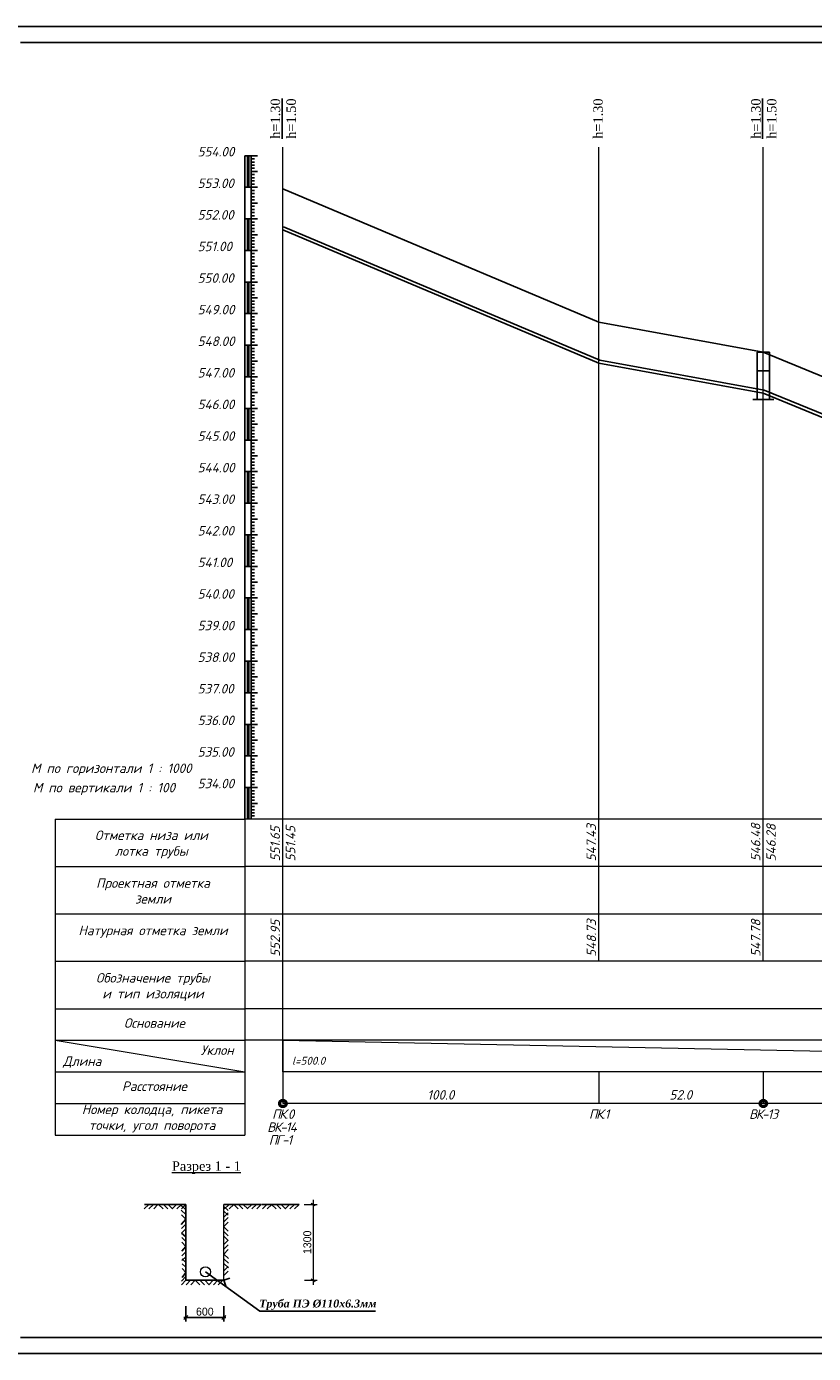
# Model space of a CAD drawing. Extents: x 0 to 361260, y 0 to 4201817.
# Tile 77 of 256: x 360171 to 360420, y 4197884 to 4198304. Entities that reach past the tile are written whole.
import ezdxf

# ---------------------------------------------------------------- set-up
doc = ezdxf.new("R2010")
doc.units = 0
doc.header["$LTSCALE"] = 0.5
doc.header["$MEASUREMENT"] = 0
doc.layers.add('_PP_TAB', color=7, linetype='Continuous')
doc.layers.add('TXT', color=7, linetype='Continuous')
doc.styles.add('IsoK', font='isocpeui.ttf')
doc.styles.add('TIMES', font='times.ttf')

# ---------------------------------------------------------------- blocks, each defined once
blk = doc.blocks.new('_Oblique')
at = {"color": 0, "linetype": 'ByBlock', "lineweight": -2}
blk.add_line((-0.5, -0.5), (0.5, 0.5), dxfattribs=at)

msp = doc.modelspace()

# ---------------------------------------------------------------- linework, layer by layer
at = {"ltscale": 2}
for p, q in [((360149.526, 4198303.927), (360776.215, 4198303.927)), ((360169.526, 4198298.927), (360771.344, 4198298.927)), ((360169.526, 4197888.927), (360771.344, 4197888.927)), ((360149.526, 4197883.927), (360776.215, 4197883.927))]:
    msp.add_line(p, q, dxfattribs=at)
at = {"color": 132, "lineweight": 20, "ltscale": 0.13, "true_color": 0x00c2c2}
for p, q in [((360252.572, 4197973.047), (360252.572, 4198265.776)), ((360352.572, 4198008.047), (360352.572, 4198265.776)), ((360404.572, 4198008.047), (360404.572, 4198265.776)), ((360180.572, 4198053.047), (360180.572, 4197953.047)), ((360180.572, 4198053.047), (360240.572, 4198053.047)), ((360252.572, 4198053.047), (360240.572, 4198053.047)), ((360240.572, 4198053.047), (360240.572, 4197953.047)), ((360752.572, 4198053.047), (360252.572, 4198053.047)), ((360180.572, 4198038.047), (360240.572, 4198038.047)), ((360252.572, 4198038.047), (360240.572, 4198038.047)), ((360752.572, 4198038.047), (360252.572, 4198038.047)), ((360180.572, 4198023.047), (360252.572, 4198023.047)), ((360252.572, 4198023.047), (360752.572, 4198023.047)), ((360180.572, 4198008.047), (360240.572, 4198008.047)), ((360252.572, 4198008.047), (360240.572, 4198008.047)), ((360752.572, 4198008.047), (360252.572, 4198008.047)), ((360180.572, 4197993.047), (360240.572, 4197993.047)), ((360252.572, 4197993.047), (360240.572, 4197993.047)), ((360752.572, 4197993.047), (360252.572, 4197993.047)), ((360180.572, 4197983.047), (360240.572, 4197983.047)), ((360180.572, 4197983.047), (360240.572, 4197973.047)), ((360252.572, 4197983.047), (360240.572, 4197983.047)), ((360752.572, 4197983.047), (360252.572, 4197983.047)), ((360252.572, 4197983.047), (360252.572, 4197963.047)), ((360252.572, 4197983.047), (360752.572, 4197973.047)), ((360180.572, 4197973.047), (360240.572, 4197973.047)), ((360752.572, 4197973.047), (360252.572, 4197973.047)), ((360252.572, 4197973.047), (360252.572, 4197963.047)), ((360352.572, 4197973.047), (360352.572, 4197963.047)), ((360404.572, 4197973.047), (360404.572, 4197963.047)), ((360180.572, 4197963.047), (360240.572, 4197963.047)), ((360752.572, 4197963.047), (360252.572, 4197963.047)), ((360180.572, 4197953.047), (360240.572, 4197953.047))]:
    msp.add_line(p, q, dxfattribs=at)
at = {"linetype": 'Continuous'}
msp.add_line((360242.572, 4198149.047), (360242.572, 4198149.947), dxfattribs=at)
at = {"color": 4, "lineweight": 20, "ltscale": 0.13}
msp.add_line((360180.572, 4197963.047), (360240.572, 4197963.047), dxfattribs=at)
at = {"ltscale": 0.5}
for p, q in [((360210.149, 4197931.11), (360208.73, 4197929.666)), ((360208.806, 4197931.106), (360221.883, 4197931.106)), ((360211.64, 4197931.11), (360210.221, 4197929.666)), ((360213.064, 4197931.106), (360211.712, 4197929.666)), ((360213.276, 4197931.11), (360214.695, 4197929.666)), ((360214.767, 4197931.11), (360216.186, 4197929.666)), ((360216.258, 4197931.11), (360217.677, 4197929.666)), ((360218.968, 4197931.11), (360217.549, 4197929.666)), ((360220.459, 4197931.11), (360219.04, 4197929.666)), ((360221.883, 4197929.381), (360220.418, 4197930.779)), ((360221.883, 4197931.106), (360220.531, 4197929.666)), ((360221.883, 4197931.106), (360221.883, 4197907.106)), ((360233.896, 4197931.106), (360245.714, 4197931.106)), ((360233.896, 4197930.472), (360235.222, 4197929.177)), ((360235.557, 4197931.106), (360234.138, 4197929.662)), ((360237.048, 4197931.106), (360235.629, 4197929.662)), ((360237.039, 4197931.106), (360238.458, 4197929.662)), ((360238.531, 4197931.106), (360239.95, 4197929.662)), ((360240.022, 4197931.106), (360241.441, 4197929.662)), ((360242.731, 4197931.106), (360241.312, 4197929.662)), ((360244.222, 4197931.106), (360242.804, 4197929.662)), ((360245.714, 4197931.106), (360244.295, 4197929.662)), ((360245.883, 4197931.106), (360257.701, 4197931.106)), ((360247.544, 4197931.106), (360246.125, 4197929.662)), ((360249.035, 4197931.106), (360247.616, 4197929.662)), ((360249.026, 4197931.106), (360250.445, 4197929.662)), ((360250.518, 4197931.106), (360251.937, 4197929.662)), ((360252.009, 4197931.106), (360253.428, 4197929.662)), ((360254.718, 4197931.106), (360253.299, 4197929.662)), ((360256.209, 4197931.106), (360254.79, 4197929.662)), ((360257.701, 4197931.106), (360256.282, 4197929.662)), ((360221.927, 4197926.408), (360220.426, 4197924.694)), ((360221.905, 4197927.89), (360220.441, 4197929.288)), ((360221.927, 4197926.399), (360220.463, 4197927.796)), ((360233.896, 4197928.986), (360235.227, 4197927.686)), ((360233.896, 4197927.097), (360235.267, 4197928.453)), ((360233.896, 4197925.602), (360235.271, 4197926.961)), ((360233.896, 4197924.106), (360235.276, 4197925.47)), ((360221.883, 4197924.85), (360220.527, 4197923.476)), ((360221.883, 4197923.336), (360220.549, 4197921.985)), ((360221.883, 4197920.828), (360220.549, 4197921.985)), ((360233.837, 4197924.055), (360233.841, 4197924.051)), ((360233.837, 4197924.047), (360233.841, 4197924.051)), ((360233.896, 4197923.997), (360235.285, 4197922.641)), ((360233.896, 4197922.511), (360235.29, 4197921.15)), ((360233.896, 4197921.024), (360235.294, 4197919.659)), ((360221.883, 4197919.369), (360220.569, 4197920.623)), ((360221.883, 4197917.734), (360220.591, 4197919.132)), ((360221.883, 4197917.734), (360220.62, 4197916.307)), ((360233.896, 4197918.405), (360235.294, 4197919.787)), ((360233.896, 4197916.909), (360235.299, 4197918.296)), ((360233.896, 4197915.381), (360235.303, 4197916.805)), ((360221.883, 4197916.063), (360220.629, 4197914.816)), ((360221.883, 4197914.563), (360220.638, 4197913.325)), ((360221.883, 4197912.679), (360220.677, 4197913.83)), ((360233.882, 4197913.89), (360235.343, 4197912.489)), ((360233.896, 4197915.381), (360235.325, 4197913.98)), ((360221.883, 4197911.209), (360220.7, 4197912.338)), ((360221.883, 4197909.514), (360220.722, 4197910.847)), ((360221.883, 4197909.514), (360220.763, 4197908.018)), ((360228.079, 4197909.765), (360245.306, 4197897.27)), ((360233.873, 4197910.078), (360235.312, 4197911.502)), ((360233.877, 4197908.587), (360235.317, 4197910.01)), ((360233.9, 4197912.399), (360235.361, 4197910.998)), ((360221.883, 4197908.275), (360220.46, 4197906.835)), ((360221.887, 4197907.11), (360220.468, 4197905.666)), ((360221.883, 4197907.106), (360233.883, 4197907.106)), ((360223.379, 4197907.11), (360221.96, 4197905.666)), ((360224.87, 4197907.11), (360223.451, 4197905.666)), ((360224.861, 4197907.11), (360226.28, 4197905.666)), ((360226.353, 4197907.11), (360227.771, 4197905.666)), ((360227.844, 4197907.11), (360229.263, 4197905.666)), ((360230.553, 4197907.11), (360229.134, 4197905.666)), ((360232.044, 4197907.11), (360230.625, 4197905.666)), ((360233.535, 4197907.11), (360232.117, 4197905.666)), ((360233.877, 4197907.104), (360235.804, 4197907.724)), ((360233.881, 4197907.111), (360234.535, 4197905.196)), ((360221.883, 4197898.942), (360221.883, 4197894.022)), ((360233.883, 4197898.942), (360233.883, 4197894.022)), ((360245.306, 4197897.27), (360281.893, 4197897.27)), ((360221.258, 4197895.272), (360234.508, 4197895.272))]:
    msp.add_line(p, q, dxfattribs=at)
at = {"linetype": 'Continuous', "lineweight": 5}
for p, q in [((360221.883, 4197907.106), (360221.883, 4197931.106)), ((360233.896, 4197907.11), (360233.896, 4197931.106))]:
    msp.add_line(p, q, dxfattribs=at)
at = {"lineweight": 15, "ltscale": 0.5}
for p, q in [((360259.291, 4197931.106), (360263.443, 4197931.106)), ((360261.528, 4197931.549), (360262.778, 4197930.749)), ((360262.193, 4197932.534), (360262.193, 4197905.608)), ((360259.38, 4197907.106), (360263.443, 4197907.106)), ((360261.5, 4197907.549), (360262.75, 4197906.749)), ((360221.883, 4197898.942), (360221.883, 4197894.022)), ((360233.883, 4197898.942), (360233.883, 4197894.022))]:
    msp.add_line(p, q, dxfattribs=at)
at = {"color": 0, "lineweight": 15, "ltscale": 0.5}
msp.add_circle((360228.079, 4197909.765), 1.587, dxfattribs=at)
at = {"layer": '_PP_TAB', "color": 0, "ltscale": 10}
for p, q in [((360252.572, 4198252.547), (360352.572, 4198210.347)), ((360352.572, 4198210.347), (360404.572, 4198200.847)), ((360404.572, 4198200.847), (360452.572, 4198181.147))]:
    msp.add_line(p, q, dxfattribs=at)
at = {"layer": '_PP_TAB', "color": 176, "lineweight": 25, "ltscale": 5000}
for p, q in [((360252.812, 4198240.552), (360352.812, 4198198.352)), ((360252.572, 4198239.547), (360352.572, 4198197.347)), ((360352.812, 4198198.352), (360404.812, 4198188.852)), ((360352.572, 4198197.347), (360404.572, 4198187.847)), ((360404.572, 4198187.847), (360452.572, 4198168.147)), ((360404.812, 4198188.852), (360452.812, 4198169.152))]:
    msp.add_line(p, q, dxfattribs=at)
at = {"layer": '_PP_TAB', "ltscale": 5000}
for p, q in [((360402.572, 4198200.847), (360402.572, 4198185.847)), ((360402.572, 4198200.847), (360406.572, 4198200.847)), ((360406.572, 4198200.847), (360406.572, 4198185.847)), ((360402.572, 4198194.95), (360406.572, 4198194.95)), ((360407.892, 4198185.847), (360401.253, 4198185.847))]:
    msp.add_line(p, q, dxfattribs=at)
at = {"layer": 'TXT'}
for p, q in [((360240.572, 4198053.047), (360240.572, 4198263.047)), ((360242.572, 4198263.047), (360240.572, 4198263.047)), ((360241.372, 4198263.047), (360241.372, 4198253.047)), ((360241.572, 4198263.047), (360241.572, 4198253.047)), ((360241.772, 4198263.047), (360241.772, 4198253.047)), ((360242.572, 4198053.047), (360242.572, 4198263.047)), ((360244.572, 4198263.047), (360242.572, 4198263.047)), ((360243.572, 4198262.047), (360242.572, 4198262.047)), ((360243.572, 4198261.047), (360242.572, 4198261.047)), ((360243.572, 4198260.047), (360242.572, 4198260.047)), ((360243.572, 4198259.047), (360242.572, 4198259.047)), ((360244.572, 4198258.047), (360242.572, 4198258.047)), ((360243.572, 4198257.047), (360242.572, 4198257.047)), ((360242.572, 4198253.047), (360240.572, 4198253.047)), ((360243.572, 4198256.047), (360242.572, 4198256.047)), ((360243.572, 4198255.047), (360242.572, 4198255.047)), ((360243.572, 4198254.047), (360242.572, 4198254.047)), ((360244.572, 4198253.047), (360242.572, 4198253.047)), ((360243.572, 4198252.047), (360242.572, 4198252.047)), ((360243.572, 4198251.047), (360242.572, 4198251.047)), ((360243.572, 4198250.047), (360242.572, 4198250.047)), ((360243.572, 4198249.047), (360242.572, 4198249.047)), ((360244.572, 4198248.047), (360242.572, 4198248.047)), ((360243.572, 4198247.047), (360242.572, 4198247.047)), ((360243.572, 4198246.047), (360242.572, 4198246.047)), ((360243.572, 4198245.047), (360242.572, 4198245.047)), ((360242.572, 4198243.047), (360240.572, 4198243.047)), ((360242.572, 4198243.047), (360240.572, 4198243.047)), ((360241.372, 4198243.047), (360241.372, 4198233.047)), ((360241.572, 4198243.047), (360241.572, 4198233.047)), ((360241.772, 4198243.047), (360241.772, 4198233.047)), ((360243.572, 4198244.047), (360242.572, 4198244.047)), ((360244.572, 4198243.047), (360242.572, 4198243.047)), ((360244.572, 4198243.047), (360242.572, 4198243.047)), ((360243.572, 4198242.047), (360242.572, 4198242.047)), ((360243.572, 4198241.047), (360242.572, 4198241.047)), ((360243.572, 4198240.047), (360242.572, 4198240.047)), ((360243.572, 4198239.047), (360242.572, 4198239.047)), ((360244.572, 4198238.047), (360242.572, 4198238.047)), ((360243.572, 4198237.047), (360242.572, 4198237.047)), ((360243.572, 4198236.047), (360242.572, 4198236.047)), ((360242.572, 4198233.047), (360240.572, 4198233.047)), ((360243.572, 4198235.047), (360242.572, 4198235.047)), ((360243.572, 4198234.047), (360242.572, 4198234.047)), ((360244.572, 4198233.047), (360242.572, 4198233.047)), ((360243.572, 4198232.047), (360242.572, 4198232.047)), ((360243.572, 4198231.047), (360242.572, 4198231.047)), ((360243.572, 4198230.047), (360242.572, 4198230.047)), ((360243.572, 4198229.047), (360242.572, 4198229.047)), ((360244.572, 4198228.047), (360242.572, 4198228.047)), ((360243.572, 4198227.047), (360242.572, 4198227.047)), ((360243.572, 4198226.047), (360242.572, 4198226.047)), ((360243.572, 4198225.047), (360242.572, 4198225.047)), ((360243.572, 4198224.047), (360242.572, 4198224.047)), ((360242.572, 4198223.047), (360240.572, 4198223.047)), ((360241.372, 4198223.047), (360241.372, 4198213.047)), ((360241.572, 4198223.047), (360241.572, 4198213.047)), ((360241.772, 4198223.047), (360241.772, 4198213.047)), ((360244.572, 4198223.047), (360242.572, 4198223.047)), ((360243.572, 4198222.047), (360242.572, 4198222.047)), ((360243.572, 4198221.047), (360242.572, 4198221.047)), ((360243.572, 4198220.047), (360242.572, 4198220.047)), ((360243.572, 4198219.047), (360242.572, 4198219.047)), ((360244.572, 4198218.047), (360242.572, 4198218.047)), ((360243.572, 4198217.047), (360242.572, 4198217.047)), ((360243.572, 4198216.047), (360242.572, 4198216.047)), ((360243.572, 4198215.047), (360242.572, 4198215.047)), ((360242.572, 4198213.047), (360240.572, 4198213.047)), ((360243.572, 4198214.047), (360242.572, 4198214.047)), ((360244.572, 4198213.047), (360242.572, 4198213.047)), ((360243.572, 4198212.047), (360242.572, 4198212.047)), ((360243.572, 4198211.047), (360242.572, 4198211.047)), ((360243.572, 4198210.047), (360242.572, 4198210.047)), ((360243.572, 4198209.047), (360242.572, 4198209.047)), ((360244.572, 4198208.047), (360242.572, 4198208.047)), ((360243.572, 4198207.047), (360242.572, 4198207.047)), ((360242.572, 4198203.047), (360240.572, 4198203.047)), ((360241.372, 4198203.047), (360241.372, 4198193.047)), ((360241.572, 4198203.047), (360241.572, 4198193.047)), ((360241.772, 4198203.047), (360241.772, 4198193.047)), ((360243.572, 4198206.047), (360242.572, 4198206.047)), ((360243.572, 4198205.047), (360242.572, 4198205.047)), ((360243.572, 4198204.047), (360242.572, 4198204.047)), ((360244.572, 4198203.047), (360242.572, 4198203.047)), ((360243.572, 4198202.047), (360242.572, 4198202.047)), ((360243.572, 4198201.047), (360242.572, 4198201.047)), ((360243.572, 4198200.047), (360242.572, 4198200.047)), ((360243.572, 4198199.047), (360242.572, 4198199.047)), ((360244.572, 4198198.047), (360242.572, 4198198.047)), ((360243.572, 4198197.047), (360242.572, 4198197.047)), ((360243.572, 4198196.047), (360242.572, 4198196.047)), ((360243.572, 4198195.047), (360242.572, 4198195.047)), ((360243.572, 4198194.047), (360242.572, 4198194.047)), ((360242.572, 4198193.047), (360240.572, 4198193.047)), ((360244.572, 4198193.047), (360242.572, 4198193.047)), ((360243.572, 4198192.047), (360242.572, 4198192.047)), ((360243.572, 4198191.047), (360242.572, 4198191.047)), ((360243.572, 4198190.047), (360242.572, 4198190.047)), ((360243.572, 4198189.047), (360242.572, 4198189.047)), ((360244.572, 4198188.047), (360242.572, 4198188.047)), ((360243.572, 4198187.047), (360242.572, 4198187.047)), ((360243.572, 4198186.047), (360242.572, 4198186.047)), ((360242.572, 4198183.047), (360240.572, 4198183.047)), ((360241.372, 4198183.047), (360241.372, 4198173.047)), ((360241.572, 4198183.047), (360241.572, 4198173.047)), ((360241.772, 4198183.047), (360241.772, 4198173.047)), ((360243.572, 4198185.047), (360242.572, 4198185.047)), ((360243.572, 4198184.047), (360242.572, 4198184.047)), ((360244.572, 4198183.047), (360242.572, 4198183.047)), ((360243.572, 4198182.047), (360242.572, 4198182.047)), ((360243.572, 4198181.047), (360242.572, 4198181.047)), ((360243.572, 4198180.047), (360242.572, 4198180.047)), ((360243.572, 4198179.047), (360242.572, 4198179.047)), ((360244.572, 4198178.047), (360242.572, 4198178.047)), ((360242.572, 4198173.047), (360240.572, 4198173.047)), ((360243.572, 4198177.047), (360242.572, 4198177.047)), ((360243.572, 4198176.047), (360242.572, 4198176.047)), ((360243.572, 4198175.047), (360242.572, 4198175.047)), ((360243.572, 4198174.047), (360242.572, 4198174.047)), ((360244.572, 4198173.047), (360242.572, 4198173.047)), ((360243.572, 4198172.047), (360242.572, 4198172.047)), ((360243.572, 4198171.047), (360242.572, 4198171.047)), ((360243.572, 4198170.047), (360242.572, 4198170.047)), ((360243.572, 4198169.047), (360242.572, 4198169.047)), ((360244.572, 4198168.047), (360242.572, 4198168.047)), ((360243.572, 4198167.047), (360242.572, 4198167.047)), ((360243.572, 4198166.047), (360242.572, 4198166.047)), ((360243.572, 4198165.047), (360242.572, 4198165.047)), ((360242.572, 4198163.047), (360240.572, 4198163.047)), ((360241.372, 4198163.047), (360241.372, 4198153.047)), ((360241.572, 4198163.047), (360241.572, 4198153.047)), ((360241.772, 4198163.047), (360241.772, 4198153.047)), ((360243.572, 4198164.047), (360242.572, 4198164.047)), ((360244.572, 4198163.047), (360242.572, 4198163.047)), ((360243.572, 4198162.047), (360242.572, 4198162.047)), ((360243.572, 4198161.047), (360242.572, 4198161.047)), ((360243.572, 4198160.047), (360242.572, 4198160.047)), ((360243.572, 4198159.047), (360242.572, 4198159.047)), ((360244.572, 4198158.047), (360242.572, 4198158.047)), ((360243.572, 4198157.047), (360242.572, 4198157.047)), ((360242.572, 4198153.047), (360240.572, 4198153.047)), ((360243.572, 4198156.047), (360242.572, 4198156.047)), ((360243.572, 4198155.047), (360242.572, 4198155.047)), ((360243.572, 4198154.047), (360242.572, 4198154.047)), ((360244.572, 4198153.047), (360242.572, 4198153.047)), ((360243.572, 4198152.047), (360242.572, 4198152.047)), ((360243.572, 4198151.047), (360242.572, 4198151.047)), ((360243.572, 4198150.047), (360242.572, 4198150.047)), ((360243.572, 4198149.047), (360242.572, 4198149.047)), ((360244.572, 4198148.047), (360242.572, 4198148.047)), ((360243.572, 4198147.047), (360242.572, 4198147.047)), ((360243.572, 4198146.047), (360242.572, 4198146.047)), ((360243.572, 4198145.047), (360242.572, 4198145.047)), ((360243.572, 4198144.047), (360242.572, 4198144.047)), ((360242.572, 4198143.047), (360240.572, 4198143.047)), ((360241.372, 4198143.047), (360241.372, 4198133.047)), ((360241.572, 4198143.047), (360241.572, 4198133.047)), ((360241.772, 4198143.047), (360241.772, 4198133.047)), ((360244.572, 4198143.047), (360242.572, 4198143.047)), ((360243.572, 4198142.047), (360242.572, 4198142.047)), ((360243.572, 4198141.047), (360242.572, 4198141.047)), ((360243.572, 4198140.047), (360242.572, 4198140.047)), ((360243.572, 4198139.047), (360242.572, 4198139.047)), ((360244.572, 4198138.047), (360242.572, 4198138.047)), ((360243.572, 4198137.047), (360242.572, 4198137.047)), ((360243.572, 4198136.047), (360242.572, 4198136.047)), ((360242.572, 4198133.047), (360240.572, 4198133.047)), ((360243.572, 4198135.047), (360242.572, 4198135.047)), ((360243.572, 4198134.047), (360242.572, 4198134.047)), ((360244.572, 4198133.047), (360242.572, 4198133.047)), ((360243.572, 4198132.047), (360242.572, 4198132.047)), ((360243.572, 4198131.047), (360242.572, 4198131.047)), ((360243.572, 4198130.047), (360242.572, 4198130.047)), ((360243.572, 4198129.047), (360242.572, 4198129.047)), ((360244.572, 4198128.047), (360242.572, 4198128.047)), ((360243.572, 4198127.047), (360242.572, 4198127.047)), ((360242.572, 4198123.047), (360240.572, 4198123.047)), ((360241.372, 4198123.047), (360241.372, 4198113.047)), ((360241.572, 4198123.047), (360241.572, 4198113.047)), ((360241.772, 4198123.047), (360241.772, 4198113.047)), ((360243.572, 4198126.047), (360242.572, 4198126.047)), ((360243.572, 4198125.047), (360242.572, 4198125.047)), ((360243.572, 4198124.047), (360242.572, 4198124.047)), ((360244.572, 4198123.047), (360242.572, 4198123.047)), ((360243.572, 4198122.047), (360242.572, 4198122.047)), ((360243.572, 4198121.047), (360242.572, 4198121.047)), ((360243.572, 4198120.047), (360242.572, 4198120.047)), ((360243.572, 4198119.047), (360242.572, 4198119.047)), ((360244.572, 4198118.047), (360242.572, 4198118.047)), ((360243.572, 4198117.047), (360242.572, 4198117.047)), ((360243.572, 4198116.047), (360242.572, 4198116.047)), ((360243.572, 4198115.047), (360242.572, 4198115.047)), ((360242.572, 4198113.047), (360240.572, 4198113.047)), ((360243.572, 4198114.047), (360242.572, 4198114.047)), ((360244.572, 4198113.047), (360242.572, 4198113.047)), ((360243.572, 4198112.047), (360242.572, 4198112.047)), ((360243.572, 4198111.047), (360242.572, 4198111.047)), ((360243.572, 4198110.047), (360242.572, 4198110.047)), ((360243.572, 4198109.047), (360242.572, 4198109.047)), ((360244.572, 4198108.047), (360242.572, 4198108.047)), ((360243.572, 4198107.047), (360242.572, 4198107.047)), ((360243.572, 4198106.047), (360242.572, 4198106.047)), ((360242.572, 4198103.047), (360240.572, 4198103.047)), ((360242.572, 4198103.047), (360240.572, 4198103.047)), ((360241.372, 4198103.047), (360241.372, 4198093.047)), ((360241.572, 4198103.047), (360241.572, 4198093.047)), ((360241.772, 4198103.047), (360241.772, 4198093.047)), ((360243.572, 4198105.047), (360242.572, 4198105.047)), ((360243.572, 4198104.047), (360242.572, 4198104.047)), ((360244.572, 4198103.047), (360242.572, 4198103.047)), ((360244.572, 4198103.047), (360242.572, 4198103.047)), ((360243.572, 4198102.047), (360242.572, 4198102.047)), ((360243.572, 4198101.047), (360242.572, 4198101.047)), ((360243.572, 4198100.047), (360242.572, 4198100.047)), ((360243.572, 4198099.047), (360242.572, 4198099.047)), ((360244.572, 4198098.047), (360242.572, 4198098.047)), ((360243.572, 4198097.047), (360242.572, 4198097.047)), ((360243.572, 4198096.047), (360242.572, 4198096.047)), ((360243.572, 4198095.047), (360242.572, 4198095.047)), ((360243.572, 4198094.047), (360242.572, 4198094.047)), ((360242.572, 4198093.047), (360240.572, 4198093.047)), ((360244.572, 4198093.047), (360242.572, 4198093.047)), ((360244.572, 4198093.047), (360242.572, 4198093.047)), ((360243.572, 4198092.047), (360242.572, 4198092.047)), ((360243.572, 4198091.047), (360242.572, 4198091.047)), ((360243.572, 4198090.047), (360242.572, 4198090.047)), ((360243.572, 4198089.047), (360242.572, 4198089.047)), ((360244.572, 4198088.047), (360242.572, 4198088.047)), ((360243.572, 4198087.047), (360242.572, 4198087.047)), ((360243.572, 4198086.047), (360242.572, 4198086.047)), ((360243.572, 4198085.047), (360242.572, 4198085.047)), ((360242.572, 4198083.047), (360240.572, 4198083.047)), ((360241.372, 4198083.047), (360241.372, 4198073.047)), ((360241.572, 4198083.047), (360241.572, 4198073.047)), ((360241.772, 4198083.047), (360241.772, 4198073.047)), ((360243.572, 4198084.047), (360242.572, 4198084.047)), ((360244.572, 4198083.047), (360242.572, 4198083.047)), ((360244.572, 4198083.047), (360242.572, 4198083.047)), ((360243.572, 4198082.047), (360242.572, 4198082.047)), ((360243.572, 4198081.047), (360242.572, 4198081.047)), ((360243.572, 4198080.047), (360242.572, 4198080.047)), ((360243.572, 4198079.047), (360242.572, 4198079.047)), ((360244.572, 4198078.047), (360242.572, 4198078.047)), ((360243.572, 4198077.047), (360242.572, 4198077.047)), ((360242.572, 4198073.047), (360240.572, 4198073.047)), ((360243.572, 4198076.047), (360242.572, 4198076.047)), ((360243.572, 4198075.047), (360242.572, 4198075.047)), ((360243.572, 4198074.047), (360242.572, 4198074.047)), ((360244.572, 4198073.047), (360242.572, 4198073.047)), ((360244.572, 4198073.047), (360242.572, 4198073.047)), ((360243.572, 4198072.047), (360242.572, 4198072.047)), ((360243.572, 4198071.047), (360242.572, 4198071.047)), ((360243.572, 4198070.047), (360242.572, 4198070.047)), ((360243.572, 4198069.047), (360242.572, 4198069.047)), ((360244.572, 4198068.047), (360242.572, 4198068.047)), ((360243.572, 4198067.047), (360242.572, 4198067.047)), ((360243.572, 4198066.047), (360242.572, 4198066.047)), ((360243.572, 4198065.047), (360242.572, 4198065.047)), ((360243.572, 4198064.047), (360242.572, 4198064.047)), ((360242.572, 4198063.047), (360240.572, 4198063.047)), ((360241.372, 4198063.047), (360241.372, 4198053.047)), ((360241.572, 4198063.047), (360241.572, 4198053.047)), ((360241.772, 4198063.047), (360241.772, 4198053.047)), ((360244.572, 4198063.047), (360242.572, 4198063.047)), ((360243.572, 4198062.047), (360242.572, 4198062.047)), ((360243.572, 4198061.047), (360242.572, 4198061.047)), ((360243.572, 4198060.047), (360242.572, 4198060.047)), ((360243.572, 4198059.047), (360242.572, 4198059.047)), ((360244.572, 4198058.047), (360242.572, 4198058.047)), ((360243.572, 4198057.047), (360242.572, 4198057.047)), ((360243.572, 4198056.047), (360242.572, 4198056.047)), ((360243.572, 4198055.047), (360242.572, 4198055.047)), ((360243.572, 4198054.047), (360242.572, 4198054.047))]:
    msp.add_line(p, q, dxfattribs=at)

# ---------------------------------------------------------------- block references
at = {"lineweight": 15, "ltscale": 0.5, "xscale": 1.25, "yscale": 1.25, "zscale": 1.25}
msp.add_blockref('_Oblique', (360221.883, 4197895.272), dxfattribs=at)
at = {"lineweight": 15, "ltscale": 0.5, "xscale": 1.25, "yscale": 1.25, "zscale": 1.25, "rotation": 180}
msp.add_blockref('_Oblique', (360233.883, 4197895.272), dxfattribs=at)

# ---------------------------------------------------------------- texts
at = {"color": 0, "linetype": 'Continuous', "lineweight": 30, "style": 'IsoK'}
for s, p in [('554.00', (360225.599, 4198262.821, -909.055)), ('553.00', (360225.599, 4198252.821, -909.055)), ('552.00', (360225.599, 4198242.821, -909.055)), ('551.00', (360225.599, 4198232.821, -909.055)), ('550.00', (360225.599, 4198222.821, -909.055)), ('549.00', (360225.599, 4198212.821, -909.055)), ('548.00', (360225.599, 4198202.821, -909.055)), ('547.00', (360225.599, 4198192.821, -909.055)), ('546.00', (360225.599, 4198182.821, -909.055)), ('545.00', (360225.599, 4198172.821, -909.055)), ('544.00', (360225.599, 4198162.821, -909.055)), ('543.00', (360225.599, 4198152.821, -909.055)), ('542.00', (360225.599, 4198142.821, -909.055)), ('541.00', (360225.599, 4198132.821, -909.055)), ('540.00', (360225.599, 4198122.821, -909.055)), ('539.00', (360225.599, 4198112.821, -909.055)), ('538.00', (360225.599, 4198102.821, -909.055)), ('537.00', (360225.599, 4198092.821, -909.055)), ('536.00', (360225.599, 4198082.821, -909.055)), ('535.00', (360225.599, 4198072.821, -909.055)), ('534.00', (360225.599, 4198062.821, -909.055))]:
    msp.add_text(s, height=3, dxfattribs=at).set_placement(p)
at = {"linetype": 'Continuous', "lineweight": 30, "style": 'IsoK'}
for s, p in [('551.65', (360251.637, 4198039.68, -899.224)), ('551.45', (360256.508, 4198039.68, -899.224)), ('547.43', (360351.637, 4198039.68, -899.224)), ('546.48', (360403.637, 4198039.68, -899.224)), ('546.28', (360408.508, 4198039.68, -899.224)), ('552.95', (360251.663, 4198009.481, -902.841)), ('548.73', (360351.663, 4198009.481, -902.841)), ('547.78', (360403.663, 4198009.481, -902.841))]:
    msp.add_text(s, height=3, rotation=90, dxfattribs=at).set_placement(p)
at = {"lineweight": 30, "ltscale": 0.13, "insert": (360352.312, 4198274.787), "char_height": 3, "width": 16.68843, "attachment_point": 5, "rotation": 90}
msp.add_mtext('{\\fTimes New Roman|b0|i0|c204|p18;h=1.30}', dxfattribs=at)
at = {"lineweight": 30, "ltscale": 0.13, "char_height": 3}
for s, insert, width, attachment_point in [('{\\fISOCPEUR|b0|i1|c204|p34;М\\fISOCPEUR|b0|i1|c0|p34; \\fISOCPEUR|b0|i1|c204|p34;по\\fISOCPEUR|b0|i1|c0|p34; \\fISOCPEUR|b0|i1|c204|p34;горизонтали\\fISOCPEUR|b0|i1|c0|p34; 1 : 1000\\fTimes New Roman|b0|i0|c204|p18; }', (360198.311, 4198068.756), 65.93338, 5), ('{\\fISOCPEUR|b0|i1|c204|p34;М\\fISOCPEUR|b0|i1|c0|p34; \\fISOCPEUR|b0|i1|c204|p34;по\\fISOCPEUR|b0|i1|c0|p34; \\fISOCPEUR|b0|i1|c204|p34;вертикали\\fISOCPEUR|b0|i1|c0|p34; 1 : 100}', (360195.986, 4198062.626), 50.2234, 5), ('{\\fISOCPEUR|b0|i1|c204|p34;Отметка\\fISOCPEUR|b0|i1|c0|p34; \\fISOCPEUR|b0|i1|c204|p34;низа\\fISOCPEUR|b0|i1|c0|p34; \\fISOCPEUR|b0|i1|c204|p34;или\\fISOCPEUR|b0|i1|c0|p34; \\P\\fISOCPEUR|b0|i1|c204|p34;лотка\\fISOCPEUR|b0|i1|c0|p34; \\fISOCPEUR|b0|i1|c204|p34;трубы}', (360210.97, 4198045.038), 47.55856, 5), ('{\\fISOCPEUR|b0|i1|c204|p34;Проектная\\fISOCPEUR|b0|i1|c0|p34; \\fISOCPEUR|b0|i1|c204|p34;отметка\\fISOCPEUR|b0|i1|c0|p34; \\fISOCPEUR|b0|i1|c204|p34;земли}', (360211.492, 4198034.32), 45.79479, 2), ('{\\fISOCPEUR|b0|i1|c204|p34;Натурная\\fISOCPEUR|b0|i1|c0|p34; \\fISOCPEUR|b0|i1|c204|p34;отметка\\fISOCPEUR|b0|i1|c0|p34; \\fISOCPEUR|b0|i1|c204|p34;земли}', (360211.492, 4198019.32), 45.79479, 2), ('{\\fISOCPEUR|b0|i1|c204|p34;Обозначение\\fISOCPEUR|b0|i1|c0|p34; \\fISOCPEUR|b0|i1|c204|p34;трубы\\fISOCPEUR|b0|i1|c0|p34; \\P\\fISOCPEUR|b0|i1|c204|p34;и\\fISOCPEUR|b0|i1|c0|p34; \\fISOCPEUR|b0|i1|c204|p34;тип\\fISOCPEUR|b0|i1|c0|p34; \\fISOCPEUR|b0|i1|c204|p34;изоляции}', (360211.492, 4198004.32), 45.79479, 2), ('{\\fISOCPEUR|b0|i1|c204|p34;Основание}', (360211.938, 4197990.007), 45.79479, 2), ('{\\fISOCPEUR|b0|i1|c204|p34;Уклон}', (360231.803, 4197981.426), 11.41864, 2), ('{\\fISOCPEUR|b0|i1|c204|p34;Длина}', (360189.077, 4197977.938), 11.755, 2), ('{\\fISOCPEUR|b0|i1|c204|p34;Расстояние}', (360211.938, 4197970.007), 21.16194, 2), ('{\\fISOCPEUR|b0|i1|c204|p34;100.0}', (360302.518, 4197965.78), 6, 5), ('{\\fISOCPEUR|b0|i1|c204|p34;52.0}', (360378.454, 4197965.78), 6, 5), ('{\\fISOCPEUR|b0|i1|c204|p34;Номер\\fISOCPEUR|b0|i1|c0|p34; \\fISOCPEUR|b0|i1|c204|p34;колодца\\fISOCPEUR|b0|i1|c0|p34;, \\fISOCPEUR|b0|i1|c204|p34;пикета\\fISOCPEUR|b0|i1|c0|p34;\\P\\fISOCPEUR|b0|i1|c204|p34;точки\\fISOCPEUR|b0|i1|c0|p34;, \\fISOCPEUR|b0|i1|c204|p34;угол\\fISOCPEUR|b0|i1|c0|p34; \\fISOCPEUR|b0|i1|c204|p34;поворота}', (360211.194, 4197962.684), 48.43374, 2)]:
    msp.add_mtext(s, dxfattribs=dict(at, insert=insert, width=width, attachment_point=attachment_point))
at = {"ltscale": 0.5, "insert": (360265.957, 4197977.843), "char_height": 2.53034, "width": 11.91263, "attachment_point": 3, "rotation": 0.00438}
msp.add_mtext('{\\fISOCPEUR|b0|i1|c204|p34;l=500.0}', dxfattribs=at)
at = {"color": 0, "lineweight": 15, "insert": (360228.379, 4197944.755), "char_height": 3, "width": 20.87289, "attachment_point": 2}
msp.add_mtext('{\\fSylfaen|b0|i0|c204|p18;\\LРазрез 1 - 1}', dxfattribs=at)
at = {"color": 0, "lineweight": 30, "insert": (360260.318, 4197919.106), "char_height": 2.5, "width": 7.525, "attachment_point": 5, "rotation": 90}
msp.add_mtext('1300', dxfattribs=at)
at = {"color": 0, "ltscale": 0.5, "insert": (360263.623, 4197899.324), "char_height": 2.5, "width": 45.13292, "attachment_point": 5}
msp.add_mtext('{\\fTimes New Roman|b1|i1|c204|p18;Труба ПЭ Ø110х6.3мм }', dxfattribs=at)
at = {"ltscale": 0.5, "insert": (360227.883, 4197897.147), "char_height": 2.5, "attachment_point": 5}
msp.add_mtext('600', dxfattribs=at)
at = {"layer": 'TXT', "char_height": 3, "width": 12.33714, "attachment_point": 5, "rotation": 90}
for insert in [(360252.738, 4198274.787), (360404.738, 4198274.787)]:
    msp.add_mtext('{\\fTimes New Roman|b0|i0|c204|p18;\\Lh=1.30\\l\\Ph=1.50}', dxfattribs=dict(at, insert=insert))

# ---------------------------------------------------------------- next in the draw order: texts
at = {"color": 0, "lineweight": 20, "char_height": 3, "width": 8.62545, "attachment_point": 5, "style": 'TIMES', "bg_fill": 2}
for s, insert in [('{\\fISOCPEUR|b0|i1|c204|p34;\\T0.85;ПК.0}', (360252.52, 4197959.679, -909.055)), ('{\\fISOCPEUR|b0|i1|c204|p34;\\T0.85;ПК.1}', (360352.52, 4197959.679, -909.055)), ('{\\fISOCPEUR|b0|i1|c204|p34;\\T0.85;ВК-13}', (360404.52, 4197959.679, -909.055))]:
    msp.add_mtext(s, dxfattribs=dict(at, insert=insert))

# ---------------------------------------------------------------- next in the draw order: linework, layer by layer
at = {"linetype": 'Continuous', "lineweight": 50}
for centre in [(360252.572, 4197963.047), (360404.572, 4197963.047)]:
    msp.add_circle(centre, 1, dxfattribs=at)

# ---------------------------------------------------------------- next in the draw order: texts
at = {"color": 0, "lineweight": 20, "insert": (360252.141, 4197955.555, -909.055), "char_height": 3, "width": 8.62545, "attachment_point": 5, "style": 'TIMES', "bg_fill": 2}
msp.add_mtext('{\\fISOCPEUR|b0|i1|c204|p34;\\T0.85;ВК-14}', dxfattribs=at)

# ---------------------------------------------------------------- next in the draw order: texts
at = {"color": 0, "lineweight": 20, "insert": (360251.71, 4197951.509, -909.055), "char_height": 3, "width": 8.62545, "attachment_point": 5, "style": 'TIMES', "bg_fill": 2}
msp.add_mtext('{\\fISOCPEUR|b0|i1|c204|p34;\\T0.85;\\C1;ПГ-1}', dxfattribs=at)

doc.saveas('drawing.dxf')
